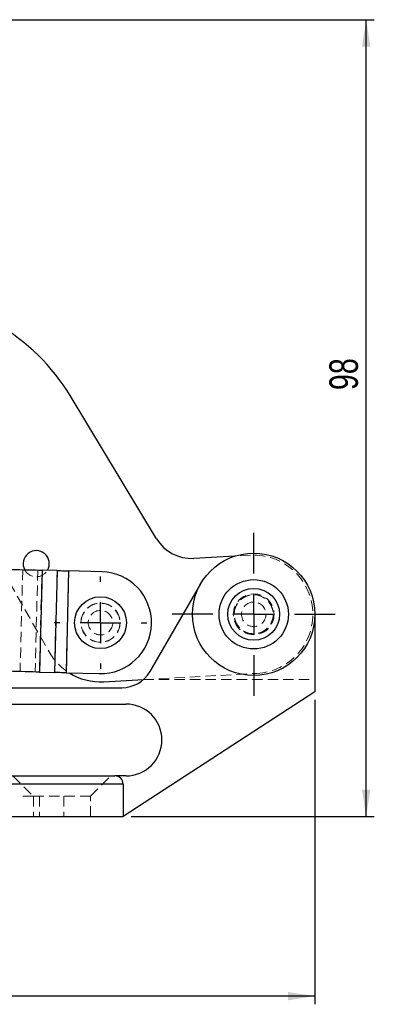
# Model space of a CAD drawing. Header units: millimetres. Extents: x 27 to 395, y 15 to 279.
# Tile 26 of 30: x 168 to 211, y 158 to 279. Entities that reach past the tile are written whole.
import ezdxf

# ---------------------------------------------------------------- set-up
doc = ezdxf.new("R2010")
doc.units = ezdxf.units.MM
doc.linetypes.add('HIDDEN', pattern=[1.905, 1.27, -0.635])
doc.layers.add('FORMATO', color=179, linetype='Continuous')
doc.styles.add('SLDTEXTSTYLE0', font='TXT', dxfattribs={"width": 0.75})
doc.dimstyles.new('SLDDIMSTYLE1', dxfattribs={"dimtxt": 3.5, "dimasz": 3.302, "dimexe": 0, "dimexo": 0.0625, "dimgap": 0.875, "dimtad": 1, "dimdec": 0, "dimrnd": 1e-09, "dimzin": 12, "dimdsep": 46, "dimtxsty": 'SLDTEXTSTYLE0', "dimsah": 1, "dimcen": 0.09, "dimadec": 0, "dimazin": 3, "dimtfac": 1, "dimtofl": 0, "dimtmove": 0, "dimatfit": 3, "dimfxl": 0, "dimfrac": 2, "dimtolj": 1, "dimtzin": 12, "dimarcsym": 0})

# ---------------------------------------------------------------- blocks, each defined once
blk = doc.blocks.new('_D_1')
at = {"layer": 'FORMATO'}
for p, q in [((98.36, 279.18), (211.39, 279.18)), ((210.39, 181.5), (210.39, 279.18)), ((181.61, 181.5), (211.39, 181.5))]:
    blk.add_line(p, q, dxfattribs=at)
for points in [[(210.39, 279.18), (209.88, 275.88), (210.9, 275.88)], [(210.39, 181.5), (210.9, 184.8), (209.88, 184.8)]]:
    blk.add_solid(points, dxfattribs=at)
at = {"layer": 'FORMATO', "insert": (205.88, 233.78), "char_height": 3.5, "attachment_point": 1, "rotation": 90, "style": 'SLDTEXTSTYLE0'}
blk.add_mtext('98', dxfattribs=at)
blk = doc.blocks.new('_D_2')
at = {"layer": 'FORMATO'}
for p, q in [((60.03, 200.3), (60.03, 158.5)), ((204.11, 195.8), (204.11, 158.5)), ((204.11, 159.5), (60.03, 159.5))]:
    blk.add_line(p, q, dxfattribs=at)
for points in [[(60.03, 159.5), (63.33, 158.99), (63.33, 160)], [(204.11, 159.5), (200.81, 160), (200.81, 158.99)]]:
    blk.add_solid(points, dxfattribs=at)
at = {"layer": 'FORMATO', "insert": (128.75, 164.01), "char_height": 3.5, "attachment_point": 1, "style": 'SLDTEXTSTYLE0'}
blk.add_mtext('144', dxfattribs=at)
blk = doc.blocks.new('SW_CENTERMARKSYMBOL_0')
at = {"layer": 'FORMATO', "color": 0}
for p, q in [((0, 5), (0, 10)), ((0, 0), (0, 2.5)), ((-5, 0), (-10, 0)), ((0, 0), (-2.5, 0)), ((0, 0), (0, -2.5)), ((0, 0), (2.5, 0)), ((5, 0), (10, 0)), ((0, -5), (0, -10))]:
    blk.add_line(p, q, dxfattribs=at)
blk = doc.blocks.new('SW_CENTERMARKSYMBOL_1')
at = {"layer": 'FORMATO', "color": 0}
for p, q in [((0, 5), (0, 5.675)), ((0, 0), (0, 2.5)), ((-5, 0), (-5.675, 0)), ((0, 0), (-2.5, 0)), ((0, 0), (0, -2.5)), ((0, 0), (2.5, 0)), ((5, 0), (5.675, 0)), ((0, -5), (0, -5.675))]:
    blk.add_line(p, q, dxfattribs=at)

msp = doc.modelspace()

# ---------------------------------------------------------------- linework, layer by layer
at = {"color": 7, "linetype": 'Continuous', "lineweight": 25}
for p, q in [((184.7049, 215.5634), (174.1127, 233.102)), ((194.2959, 213.4312), (189.2579, 213.1557)), ((170.671, 211.7074), (170.3489, 199.2115)), ((172.5177, 211.6598), (170.671, 211.7074)), ((172.5177, 211.6598), (172.1955, 199.1639)), ((173.9314, 211.6233), (173.6092, 199.1275)), ((177.9982, 211.5185), (173.9314, 211.6233)), ((183.9078, 199.2977), (190.1139, 210.0468)), ((204.109, 206.2968), (204.109, 196.7974)), ((170.3489, 199.2115), (172.1955, 199.1639)), ((173.6092, 199.1275), (177.676, 199.0226)), ((178.2328, 198.0313), (183.0885, 198.2968)), ((134.6082, 197.2977), (180.4437, 197.2977)), ((204.109, 196.7974), (180.6082, 181.4968)), ((130.2586, 195.2977), (180.9578, 195.2977)), ((166.8297, 186.4968), (179.6082, 186.4968)), ((180.9578, 186.4968), (179.6082, 186.4968)), ((180.6082, 185.4968), (165.8637, 185.4968)), ((180.6082, 185.4968), (180.6082, 181.4968)), ((165.8637, 181.4968), (180.6082, 181.4968))]:
    msp.add_line(p, q, dxfattribs=at)
at = {"color": 7, "linetype": 'HIDDEN', "lineweight": 18}
for p, q in [((196.2133, 213.536), (194.2959, 213.4312)), ((165.7494, 211.8343), (171.5388, 201.6797)), ((168.303, 211.7684), (167.9809, 199.2726)), ((170.1496, 211.7208), (169.8275, 199.225)), ((170.3489, 199.2115), (170.671, 211.7074)), ((172.1955, 199.1639), (172.5177, 211.6598)), ((173.9314, 211.6233), (173.6092, 199.1275)), ((183.0885, 198.2968), (197.0048, 199.0576)), ((183.0885, 198.2968), (204.109, 198.2968)), ((167.1082, 186.4968), (169.6082, 183.9968)), ((176.6082, 183.9968), (179.1082, 186.4968)), ((165.8637, 185.4968), (180.6082, 185.4968)), ((169.6082, 183.9968), (167.8665, 183.9968)), ((176.6082, 183.9968), (169.6082, 183.9968)), ((169.6082, 183.9968), (169.6082, 181.4968)), ((170.3582, 183.9968), (170.3582, 181.4968)), ((173.3582, 183.9968), (173.3582, 181.4968)), ((176.6082, 181.4968), (176.6082, 183.9968))]:
    msp.add_line(p, q, dxfattribs=at)
at = {"color": 7, "linetype": 'Continuous', "lineweight": 25, "flags": 128}
for points in [[(166.8893, 211.8049), (167.4135, 211.7914), (167.9327, 211.778), (168.4418, 211.7648), (168.936, 211.7521), (169.4104, 211.7399), (169.8606, 211.7283), (170.2822, 211.7174), (170.671, 211.7074)], [(172.5177, 211.6598), (172.663, 211.656), (172.8206, 211.6519), (172.9889, 211.6476), (173.1663, 211.643), (173.351, 211.6383), (173.5414, 211.6334), (173.7354, 211.6284), (173.9314, 211.6233)], [(170.3489, 199.2115), (169.96, 199.2215), (169.5384, 199.2324), (169.0882, 199.244), (168.6138, 199.2563), (168.1196, 199.269), (167.6105, 199.2821), (167.0913, 199.2955), (166.5671, 199.309)], [(173.6092, 199.1275), (173.4133, 199.1325), (173.2192, 199.1375), (173.0289, 199.1424), (172.8441, 199.1472), (172.6668, 199.1518), (172.4985, 199.1561), (172.3409, 199.1602), (172.1955, 199.1639)]]:
    msp.add_lwpolyline(points, dxfattribs=at)
at = {"color": 7, "linetype": 'Continuous', "lineweight": 25}
for centre, radius in [((196.609, 206.2968), 7.5), ((196.609, 206.2968), 4.25), ((196.609, 206.2968), 3.175), ((177.8371, 205.2705), 3.175)]:
    msp.add_circle(centre, radius, dxfattribs=at)
at = {"color": 7, "linetype": 'HIDDEN', "lineweight": 18}
for centre, radius in [((196.609, 206.2968), 2.5), ((177.8371, 205.2705), 2.4), ((177.8371, 205.2705), 2.3812), ((196.609, 206.2968), 2.4), ((196.609, 206.2968), 2.3812), ((196.609, 206.2968), 1.5), ((177.8371, 205.2705), 1.5)]:
    msp.add_circle(centre, radius, dxfattribs=at)
at = {"color": 7, "linetype": 'Continuous', "lineweight": 25}
for centre, radius, start, end in [((152.7126, 220.1777), 25, 31.129271, 60.129271), ((188.9849, 218.1483), 5, 211.129271, 273.129271), ((169.9625, 212.504), 1.6, 329.423117, 207.623126), ((177.8371, 205.2705), 6.25, 268.523121, 88.523121), ((180.4437, 201.2977), 4, 270, 330), ((177.8371, 205.2705), 7.25, 238.072807, 273.129271), ((180.9578, 190.8972), 4.4004, 270, 90), ((179.6082, 185.4968), 1, 0, 90)]:
    msp.add_arc(centre, radius, start, end, dxfattribs=at)
at = {"color": 7, "linetype": 'HIDDEN', "lineweight": 18}
for centre, radius, start, end in [((196.609, 206.2968), 7.25, 273.129271, 93.129271), ((169.9625, 212.504), 1.6, 207.623126, 273.129271), ((169.9625, 212.504), 1.6, 273.129271, 329.423117), ((177.8371, 205.2705), 7.25, 209.688443, 238.072807)]:
    msp.add_arc(centre, radius, start, end, dxfattribs=at)

# ---------------------------------------------------------------- block references
at = {"layer": 'FORMATO'}
for name, p in [('SW_CENTERMARKSYMBOL_0', (196.609, 206.2968)), ('SW_CENTERMARKSYMBOL_1', (177.8371, 205.2705))]:
    msp.add_blockref(name, p, dxfattribs=at)

# ---------------------------------------------------------------- dimensions: what is measured, and where the dimension line sits
dim = msp.add_linear_dim(base=(210.3872, 279.1773), p1=(180.6082, 181.4968), p2=(97.3597, 279.1773), angle=90, dimstyle='SLDDIMSTYLE1', dxfattribs=at)
dim.commit()
dim.dimension.update_dxf_attribs({"geometry": '_D_1', "text_midpoint": (210.3872, 236.3623), "dimtype": 160})
dim = msp.add_linear_dim(base=(60.0315, 159.4968), p1=(204.109, 196.7974), p2=(60.0315, 201.2968), dimstyle='SLDDIMSTYLE1', dxfattribs=at)
dim.commit()
dim.dimension.update_dxf_attribs({"geometry": '_D_2', "text_midpoint": (132.6267, 159.4968), "dimtype": 160})

doc.saveas('drawing.dxf')
